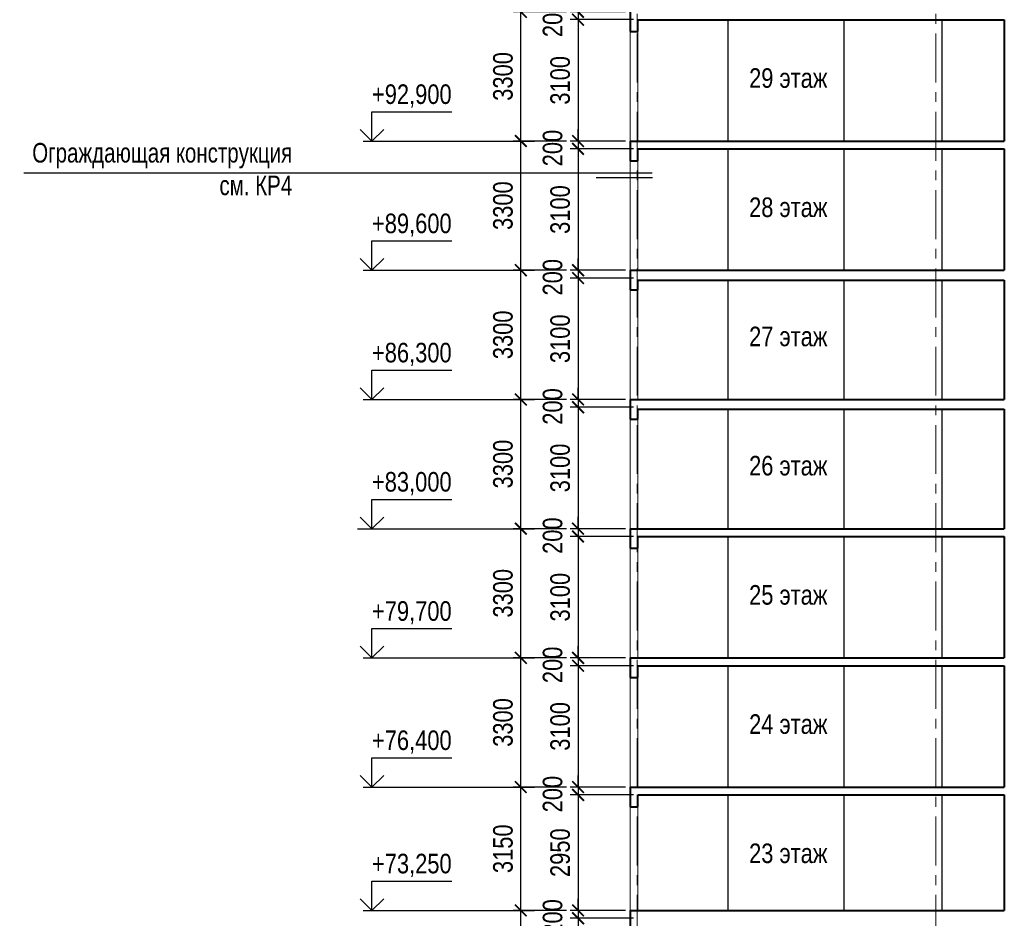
# Model space of a CAD drawing. Header units: millimetres. Extents: x 97781 to 184152, y -32246 to 145954.
# Tile 9 of 13: x 118971 to 144129, y 80404 to 103354. Entities that reach past the tile are written whole.
import ezdxf

# ---------------------------------------------------------------- set-up
doc = ezdxf.new("R2010")
doc.units = ezdxf.units.MM
doc.linetypes.add('CENTER', pattern=[2, 1.25, -0.25, 0.25, -0.25])
for name, color, linetype, lineweight in [('СК-040-С(тены)', 12, 'Continuous', 40), ('СК-050-П(литы перекрытия)', 5, 'Continuous', 40), ('СК-100-О(си)', 7, 'CENTER', 15), ('СК-110-О-РАЗМЕРЫ', 7, 'Continuous', 15), ('СК-400-Т(екст)', 7, 'Continuous', 20)]:
    doc.layers.add(name, color=color, linetype=linetype, lineweight=lineweight)
for name, color, linetype in [('Т-ВЫНОСКИ.АР-061', 7, 'Continuous'), ('текст', 7, 'Continuous'), ('Чертеж и Рисунок', 7, 'Continuous')]:
    doc.layers.add(name, color=color, linetype=linetype)
doc.styles.add('RUSS', font='arial.ttf', dxfattribs={"width": 0.8})
doc.styles.get("Standard").update_dxf_attribs({"font": 'arial.ttf'})
doc.dimstyles.new('100-200', dxfattribs={"dimscale": 0, "dimtxt": 500, "dimasz": 300, "dimexe": 200, "dimexo": 200, "dimgap": 200, "dimtad": 1, "dimdec": 0, "dimzin": 0, "dimdsep": 46, "dimtxsty": 'Standard', "dimblk": 'ARCHTICK', "dimcen": 0.096, "dimdle": 200, "dimclrd": 7, "dimclre": 7, "dimclrt": 256, "dimadec": 0, "dimazin": 0, "dimtfac": 1, "dimtdec": 0, "dimtmove": 2, "dimatfit": 3, "dimldrblk": 'OBLIQUE', "dimfxl": 1, "dimtolj": 1, "dimtzin": 0, "dimarcsym": 0})

# ---------------------------------------------------------------- blocks, each defined once
blk = doc.blocks.new('_ArchTick')
at = {"color": 0, "linetype": 'ByBlock', "const_width": 0.15}
blk.add_lwpolyline([(-0.5, -0.5), (0.5, 0.5)], dxfattribs=at)
blk = doc.blocks.new('*D50')
at = {"layer": 'Defpoints', "color": 0, "transparency": 16777216}
for p in [(131776, 103555), (133139, 103555), (133139, 100255)]:
    blk.add_point(p, dxfattribs=at)
at = {"layer": 'СК-110-О-РАЗМЕРЫ', "color": 7, "lineweight": -2, "transparency": 16777216}
for p, q in [((131776, 100055), (131776, 103755)), ((132939, 103555), (131576, 103555)), ((132939, 100255), (131576, 100255))]:
    blk.add_line(p, q, dxfattribs=at)
at = {"layer": 'СК-110-О-РАЗМЕРЫ', "color": 7, "lineweight": -2, "transparency": 16777216, "xscale": 300, "yscale": 300, "zscale": 300}
for p, rotation in [((131776, 103555), 90), ((131776, 100255), 270)]:
    blk.add_blockref('_ArchTick', p, dxfattribs=dict(at, rotation=rotation))
at = {"layer": 'СК-110-О-РАЗМЕРЫ', "transparency": 16777216, "insert": (131321, 101905), "char_height": 500, "attachment_point": 5, "rotation": 90, "style": 'RUSS'}
blk.add_mtext('\\A1;3300', dxfattribs=at)
blk = doc.blocks.new('_Oblique')
at = {"color": 0, "linetype": 'ByBlock', "lineweight": -2}
blk.add_line((-0.5, -0.5), (0.5, 0.5), dxfattribs=at)
blk = doc.blocks.new('*D141')
at = {"layer": 'Defpoints', "color": 0, "transparency": 16777216}
for p in [(134649, 103555), (133238, 103355), (134853, 103355)]:
    blk.add_point(p, dxfattribs=at)
at = {"layer": 'СК-110-О-РАЗМЕРЫ', "color": 7, "lineweight": -2, "transparency": 16777216}
for p, q in [((133238, 103555), (133238, 103855)), ((134449, 103555), (133038, 103555)), ((133238, 103555), (133238, 103355)), ((134653, 103355), (133038, 103355)), ((133238, 103355), (133238, 103055))]:
    blk.add_line(p, q, dxfattribs=at)
at = {"layer": 'СК-110-О-РАЗМЕРЫ', "color": 7, "lineweight": -2, "transparency": 16777216, "xscale": 300, "yscale": 300, "zscale": 300}
for p, rotation in [((133238, 103555), 270), ((133238, 103355), 90)]:
    blk.add_blockref('_ArchTick', p, dxfattribs=dict(at, rotation=rotation))
at = {"layer": 'СК-110-О-РАЗМЕРЫ', "transparency": 16777216, "insert": (132589, 103376), "char_height": 500, "attachment_point": 5, "rotation": 90, "style": 'RUSS'}
blk.add_mtext('\\A1;200', dxfattribs=at)
blk = doc.blocks.new('*D51')
at = {"layer": 'Defpoints', "color": 0, "transparency": 16777216}
for p in [(134425, 103355), (133238, 100255), (134147, 100255)]:
    blk.add_point(p, dxfattribs=at)
at = {"layer": 'СК-110-О-РАЗМЕРЫ', "color": 7, "lineweight": -2, "transparency": 16777216}
for p, q in [((133238, 103555), (133238, 100055)), ((134225, 103355), (133038, 103355)), ((133947, 100255), (133038, 100255))]:
    blk.add_line(p, q, dxfattribs=at)
at = {"layer": 'СК-110-О-РАЗМЕРЫ', "color": 7, "lineweight": -2, "transparency": 16777216, "xscale": 300, "yscale": 300, "zscale": 300}
for p, rotation in [((133238, 103355), 90), ((133238, 100255), 270)]:
    blk.add_blockref('_ArchTick', p, dxfattribs=dict(at, rotation=rotation))
at = {"layer": 'СК-110-О-РАЗМЕРЫ', "transparency": 16777216, "insert": (132783, 101805), "char_height": 500, "attachment_point": 5, "rotation": 90, "style": 'RUSS'}
blk.add_mtext('\\A1;3100', dxfattribs=at)
blk = doc.blocks.new('*D52')
at = {"layer": 'Defpoints', "color": 0, "transparency": 16777216}
for p in [(131776, 100255), (133139, 100255), (133139, 96955)]:
    blk.add_point(p, dxfattribs=at)
at = {"layer": 'СК-110-О-РАЗМЕРЫ', "color": 7, "lineweight": -2, "transparency": 16777216}
for p, q in [((131776, 96755), (131776, 100455)), ((132939, 100255), (131576, 100255)), ((132939, 96955), (131576, 96955))]:
    blk.add_line(p, q, dxfattribs=at)
at = {"layer": 'СК-110-О-РАЗМЕРЫ', "color": 7, "lineweight": -2, "transparency": 16777216, "xscale": 300, "yscale": 300, "zscale": 300}
for p, rotation in [((131776, 100255), 90), ((131776, 96955), 270)]:
    blk.add_blockref('_ArchTick', p, dxfattribs=dict(at, rotation=rotation))
at = {"layer": 'СК-110-О-РАЗМЕРЫ', "transparency": 16777216, "insert": (131321, 98605), "char_height": 500, "attachment_point": 5, "rotation": 90, "style": 'RUSS'}
blk.add_mtext('\\A1;3300', dxfattribs=at)
blk = doc.blocks.new('*D142')
at = {"layer": 'Defpoints', "color": 0, "transparency": 16777216}
for p in [(134649, 100255), (133238, 100055), (134853, 100055)]:
    blk.add_point(p, dxfattribs=at)
at = {"layer": 'СК-110-О-РАЗМЕРЫ', "color": 7, "lineweight": -2, "transparency": 16777216}
for p, q in [((133238, 100255), (133238, 100555)), ((134449, 100255), (133038, 100255)), ((133238, 100255), (133238, 100055)), ((134653, 100055), (133038, 100055)), ((133238, 100055), (133238, 99755))]:
    blk.add_line(p, q, dxfattribs=at)
at = {"layer": 'СК-110-О-РАЗМЕРЫ', "color": 7, "lineweight": -2, "transparency": 16777216, "xscale": 300, "yscale": 300, "zscale": 300}
for p, rotation in [((133238, 100255), 270), ((133238, 100055), 90)]:
    blk.add_blockref('_ArchTick', p, dxfattribs=dict(at, rotation=rotation))
at = {"layer": 'СК-110-О-РАЗМЕРЫ', "transparency": 16777216, "insert": (132589, 100076), "char_height": 500, "attachment_point": 5, "rotation": 90, "style": 'RUSS'}
blk.add_mtext('\\A1;200', dxfattribs=at)
blk = doc.blocks.new('*D53')
at = {"layer": 'Defpoints', "color": 0, "transparency": 16777216}
for p in [(134425, 100055), (133238, 96955), (134147, 96955)]:
    blk.add_point(p, dxfattribs=at)
at = {"layer": 'СК-110-О-РАЗМЕРЫ', "color": 7, "lineweight": -2, "transparency": 16777216}
for p, q in [((133238, 100255), (133238, 96755)), ((134225, 100055), (133038, 100055)), ((133947, 96955), (133038, 96955))]:
    blk.add_line(p, q, dxfattribs=at)
at = {"layer": 'СК-110-О-РАЗМЕРЫ', "color": 7, "lineweight": -2, "transparency": 16777216, "xscale": 300, "yscale": 300, "zscale": 300}
for p, rotation in [((133238, 100055), 90), ((133238, 96955), 270)]:
    blk.add_blockref('_ArchTick', p, dxfattribs=dict(at, rotation=rotation))
at = {"layer": 'СК-110-О-РАЗМЕРЫ', "transparency": 16777216, "insert": (132783, 98505), "char_height": 500, "attachment_point": 5, "rotation": 90, "style": 'RUSS'}
blk.add_mtext('\\A1;3100', dxfattribs=at)
blk = doc.blocks.new('*D54')
at = {"layer": 'Defpoints', "color": 0, "transparency": 16777216}
for p in [(131776, 96955), (133139, 96955), (133139, 93655)]:
    blk.add_point(p, dxfattribs=at)
at = {"layer": 'СК-110-О-РАЗМЕРЫ', "color": 7, "lineweight": -2, "transparency": 16777216}
for p, q in [((131776, 93455), (131776, 97155)), ((132939, 96955), (131576, 96955)), ((132939, 93655), (131576, 93655))]:
    blk.add_line(p, q, dxfattribs=at)
at = {"layer": 'СК-110-О-РАЗМЕРЫ', "color": 7, "lineweight": -2, "transparency": 16777216, "xscale": 300, "yscale": 300, "zscale": 300}
for p, rotation in [((131776, 96955), 90), ((131776, 93655), 270)]:
    blk.add_blockref('_ArchTick', p, dxfattribs=dict(at, rotation=rotation))
at = {"layer": 'СК-110-О-РАЗМЕРЫ', "transparency": 16777216, "insert": (131321, 95305), "char_height": 500, "attachment_point": 5, "rotation": 90, "style": 'RUSS'}
blk.add_mtext('\\A1;3300', dxfattribs=at)
blk = doc.blocks.new('*D55')
at = {"layer": 'Defpoints', "color": 0, "transparency": 16777216}
for p in [(134649, 96955), (133238, 96755), (134853, 96755)]:
    blk.add_point(p, dxfattribs=at)
at = {"layer": 'СК-110-О-РАЗМЕРЫ', "color": 7, "lineweight": -2, "transparency": 16777216}
for p, q in [((133238, 96955), (133238, 97255)), ((134449, 96955), (133038, 96955)), ((133238, 96955), (133238, 96755)), ((134653, 96755), (133038, 96755)), ((133238, 96755), (133238, 96455))]:
    blk.add_line(p, q, dxfattribs=at)
at = {"layer": 'СК-110-О-РАЗМЕРЫ', "color": 7, "lineweight": -2, "transparency": 16777216, "xscale": 300, "yscale": 300, "zscale": 300}
for p, rotation in [((133238, 96955), 270), ((133238, 96755), 90)]:
    blk.add_blockref('_ArchTick', p, dxfattribs=dict(at, rotation=rotation))
at = {"layer": 'СК-110-О-РАЗМЕРЫ', "transparency": 16777216, "insert": (132589, 96776), "char_height": 500, "attachment_point": 5, "rotation": 90, "style": 'RUSS'}
blk.add_mtext('\\A1;200', dxfattribs=at)
blk = doc.blocks.new('*D56')
at = {"layer": 'Defpoints', "color": 0, "transparency": 16777216}
for p in [(134425, 96755), (133238, 93655), (134147, 93655)]:
    blk.add_point(p, dxfattribs=at)
at = {"layer": 'СК-110-О-РАЗМЕРЫ', "color": 7, "lineweight": -2, "transparency": 16777216}
for p, q in [((133238, 96955), (133238, 93455)), ((134225, 96755), (133038, 96755)), ((133947, 93655), (133038, 93655))]:
    blk.add_line(p, q, dxfattribs=at)
at = {"layer": 'СК-110-О-РАЗМЕРЫ', "color": 7, "lineweight": -2, "transparency": 16777216, "xscale": 300, "yscale": 300, "zscale": 300}
for p, rotation in [((133238, 96755), 90), ((133238, 93655), 270)]:
    blk.add_blockref('_ArchTick', p, dxfattribs=dict(at, rotation=rotation))
at = {"layer": 'СК-110-О-РАЗМЕРЫ', "transparency": 16777216, "insert": (132783, 95205), "char_height": 500, "attachment_point": 5, "rotation": 90, "style": 'RUSS'}
blk.add_mtext('\\A1;3100', dxfattribs=at)
blk = doc.blocks.new('*D57')
at = {"layer": 'Defpoints', "color": 0, "transparency": 16777216}
for p in [(131776, 93655), (133139, 93655), (133139, 90355)]:
    blk.add_point(p, dxfattribs=at)
at = {"layer": 'СК-110-О-РАЗМЕРЫ', "color": 7, "lineweight": -2, "transparency": 16777216}
for p, q in [((131776, 90155), (131776, 93855)), ((132939, 93655), (131576, 93655)), ((132939, 90355), (131576, 90355))]:
    blk.add_line(p, q, dxfattribs=at)
at = {"layer": 'СК-110-О-РАЗМЕРЫ', "color": 7, "lineweight": -2, "transparency": 16777216, "xscale": 300, "yscale": 300, "zscale": 300}
for p, rotation in [((131776, 93655), 90), ((131776, 90355), 270)]:
    blk.add_blockref('_ArchTick', p, dxfattribs=dict(at, rotation=rotation))
at = {"layer": 'СК-110-О-РАЗМЕРЫ', "transparency": 16777216, "insert": (131321, 92005), "char_height": 500, "attachment_point": 5, "rotation": 90, "style": 'RUSS'}
blk.add_mtext('\\A1;3300', dxfattribs=at)
blk = doc.blocks.new('*D58')
at = {"layer": 'Defpoints', "color": 0, "transparency": 16777216}
for p in [(134649, 93655), (133238, 93455), (134853, 93455)]:
    blk.add_point(p, dxfattribs=at)
at = {"layer": 'СК-110-О-РАЗМЕРЫ', "color": 7, "lineweight": -2, "transparency": 16777216}
for p, q in [((133238, 93655), (133238, 93955)), ((134449, 93655), (133038, 93655)), ((133238, 93655), (133238, 93455)), ((134653, 93455), (133038, 93455)), ((133238, 93455), (133238, 93155))]:
    blk.add_line(p, q, dxfattribs=at)
at = {"layer": 'СК-110-О-РАЗМЕРЫ', "color": 7, "lineweight": -2, "transparency": 16777216, "xscale": 300, "yscale": 300, "zscale": 300}
for p, rotation in [((133238, 93655), 270), ((133238, 93455), 90)]:
    blk.add_blockref('_ArchTick', p, dxfattribs=dict(at, rotation=rotation))
at = {"layer": 'СК-110-О-РАЗМЕРЫ', "transparency": 16777216, "insert": (132589, 93476), "char_height": 500, "attachment_point": 5, "rotation": 90, "style": 'RUSS'}
blk.add_mtext('\\A1;200', dxfattribs=at)
blk = doc.blocks.new('*D43')
at = {"layer": 'Defpoints', "color": 0, "transparency": 16777216}
for p in [(134425, 93455), (133238, 90355), (134147, 90355)]:
    blk.add_point(p, dxfattribs=at)
at = {"layer": 'СК-110-О-РАЗМЕРЫ', "color": 7, "lineweight": -2, "transparency": 16777216}
for p, q in [((133238, 93655), (133238, 90155)), ((134225, 93455), (133038, 93455)), ((133947, 90355), (133038, 90355))]:
    blk.add_line(p, q, dxfattribs=at)
at = {"layer": 'СК-110-О-РАЗМЕРЫ', "color": 7, "lineweight": -2, "transparency": 16777216, "xscale": 300, "yscale": 300, "zscale": 300}
for p, rotation in [((133238, 93455), 90), ((133238, 90355), 270)]:
    blk.add_blockref('_ArchTick', p, dxfattribs=dict(at, rotation=rotation))
at = {"layer": 'СК-110-О-РАЗМЕРЫ', "transparency": 16777216, "insert": (132783, 91905), "char_height": 500, "attachment_point": 5, "rotation": 90, "style": 'RUSS'}
blk.add_mtext('\\A1;3100', dxfattribs=at)
blk = doc.blocks.new('*D44')
at = {"layer": 'Defpoints', "color": 0, "transparency": 16777216}
for p in [(131776, 90355), (133139, 90355), (133139, 87055)]:
    blk.add_point(p, dxfattribs=at)
at = {"layer": 'СК-110-О-РАЗМЕРЫ', "color": 7, "lineweight": -2, "transparency": 16777216}
for p, q in [((132939, 90355), (131576, 90355)), ((131776, 86855), (131776, 90555)), ((132939, 87055), (131576, 87055))]:
    blk.add_line(p, q, dxfattribs=at)
at = {"layer": 'СК-110-О-РАЗМЕРЫ', "color": 7, "lineweight": -2, "transparency": 16777216, "xscale": 300, "yscale": 300, "zscale": 300}
for p, rotation in [((131776, 90355), 90), ((131776, 87055), 270)]:
    blk.add_blockref('_ArchTick', p, dxfattribs=dict(at, rotation=rotation))
at = {"layer": 'СК-110-О-РАЗМЕРЫ', "transparency": 16777216, "insert": (131321, 88705), "char_height": 500, "attachment_point": 5, "rotation": 90, "style": 'RUSS'}
blk.add_mtext('\\A1;3300', dxfattribs=at)
blk = doc.blocks.new('*D143')
at = {"layer": 'Defpoints', "color": 0, "transparency": 16777216}
for p in [(134649, 90355), (133238, 90155), (134853, 90155)]:
    blk.add_point(p, dxfattribs=at)
at = {"layer": 'СК-110-О-РАЗМЕРЫ', "color": 7, "lineweight": -2, "transparency": 16777216}
for p, q in [((133238, 90355), (133238, 90655)), ((134449, 90355), (133038, 90355)), ((133238, 90355), (133238, 90155)), ((134653, 90155), (133038, 90155)), ((133238, 90155), (133238, 89855))]:
    blk.add_line(p, q, dxfattribs=at)
at = {"layer": 'СК-110-О-РАЗМЕРЫ', "color": 7, "lineweight": -2, "transparency": 16777216, "xscale": 300, "yscale": 300, "zscale": 300}
for p, rotation in [((133238, 90355), 270), ((133238, 90155), 90)]:
    blk.add_blockref('_ArchTick', p, dxfattribs=dict(at, rotation=rotation))
at = {"layer": 'СК-110-О-РАЗМЕРЫ', "transparency": 16777216, "insert": (132589, 90176), "char_height": 500, "attachment_point": 5, "rotation": 90, "style": 'RUSS'}
blk.add_mtext('\\A1;200', dxfattribs=at)
blk = doc.blocks.new('*D45')
at = {"layer": 'Defpoints', "color": 0, "transparency": 16777216}
for p in [(134425, 90155), (133238, 87055), (134147, 87055)]:
    blk.add_point(p, dxfattribs=at)
at = {"layer": 'СК-110-О-РАЗМЕРЫ', "color": 7, "lineweight": -2, "transparency": 16777216}
for p, q in [((133238, 90355), (133238, 86855)), ((134225, 90155), (133038, 90155)), ((133947, 87055), (133038, 87055))]:
    blk.add_line(p, q, dxfattribs=at)
at = {"layer": 'СК-110-О-РАЗМЕРЫ', "color": 7, "lineweight": -2, "transparency": 16777216, "xscale": 300, "yscale": 300, "zscale": 300}
for p, rotation in [((133238, 90155), 90), ((133238, 87055), 270)]:
    blk.add_blockref('_ArchTick', p, dxfattribs=dict(at, rotation=rotation))
at = {"layer": 'СК-110-О-РАЗМЕРЫ', "transparency": 16777216, "insert": (132783, 88605), "char_height": 500, "attachment_point": 5, "rotation": 90, "style": 'RUSS'}
blk.add_mtext('\\A1;3100', dxfattribs=at)
blk = doc.blocks.new('*D46')
at = {"layer": 'Defpoints', "color": 0, "transparency": 16777216}
for p in [(131776, 87055), (133139, 87055), (133139, 83755)]:
    blk.add_point(p, dxfattribs=at)
at = {"layer": 'СК-110-О-РАЗМЕРЫ', "color": 7, "lineweight": -2, "transparency": 16777216}
for p, q in [((132939, 87055), (131576, 87055)), ((131776, 83555), (131776, 87255)), ((132939, 83755), (131576, 83755))]:
    blk.add_line(p, q, dxfattribs=at)
at = {"layer": 'СК-110-О-РАЗМЕРЫ', "color": 7, "lineweight": -2, "transparency": 16777216, "xscale": 300, "yscale": 300, "zscale": 300}
for p, rotation in [((131776, 87055), 90), ((131776, 83755), 270)]:
    blk.add_blockref('_ArchTick', p, dxfattribs=dict(at, rotation=rotation))
at = {"layer": 'СК-110-О-РАЗМЕРЫ', "transparency": 16777216, "insert": (131321, 85405), "char_height": 500, "attachment_point": 5, "rotation": 90, "style": 'RUSS'}
blk.add_mtext('\\A1;3300', dxfattribs=at)
blk = doc.blocks.new('*D144')
at = {"layer": 'Defpoints', "color": 0, "transparency": 16777216}
for p in [(134649, 87055), (133238, 86855), (134853, 86855)]:
    blk.add_point(p, dxfattribs=at)
at = {"layer": 'СК-110-О-РАЗМЕРЫ', "color": 7, "lineweight": -2, "transparency": 16777216}
for p, q in [((133238, 87055), (133238, 87355)), ((134449, 87055), (133038, 87055)), ((133238, 87055), (133238, 86855)), ((134653, 86855), (133038, 86855)), ((133238, 86855), (133238, 86555))]:
    blk.add_line(p, q, dxfattribs=at)
at = {"layer": 'СК-110-О-РАЗМЕРЫ', "color": 7, "lineweight": -2, "transparency": 16777216, "xscale": 300, "yscale": 300, "zscale": 300}
for p, rotation in [((133238, 87055), 270), ((133238, 86855), 90)]:
    blk.add_blockref('_ArchTick', p, dxfattribs=dict(at, rotation=rotation))
at = {"layer": 'СК-110-О-РАЗМЕРЫ', "transparency": 16777216, "insert": (132589, 86876), "char_height": 500, "attachment_point": 5, "rotation": 90, "style": 'RUSS'}
blk.add_mtext('\\A1;200', dxfattribs=at)
blk = doc.blocks.new('*D47')
at = {"layer": 'Defpoints', "color": 0, "transparency": 16777216}
for p in [(134425, 86855), (133238, 83755), (134147, 83755)]:
    blk.add_point(p, dxfattribs=at)
at = {"layer": 'СК-110-О-РАЗМЕРЫ', "color": 7, "lineweight": -2, "transparency": 16777216}
for p, q in [((133238, 87055), (133238, 83555)), ((134225, 86855), (133038, 86855)), ((133947, 83755), (133038, 83755))]:
    blk.add_line(p, q, dxfattribs=at)
at = {"layer": 'СК-110-О-РАЗМЕРЫ', "color": 7, "lineweight": -2, "transparency": 16777216, "xscale": 300, "yscale": 300, "zscale": 300}
for p, rotation in [((133238, 86855), 90), ((133238, 83755), 270)]:
    blk.add_blockref('_ArchTick', p, dxfattribs=dict(at, rotation=rotation))
at = {"layer": 'СК-110-О-РАЗМЕРЫ', "transparency": 16777216, "insert": (132783, 85305), "char_height": 500, "attachment_point": 5, "rotation": 90, "style": 'RUSS'}
blk.add_mtext('\\A1;3100', dxfattribs=at)
blk = doc.blocks.new('*D48')
at = {"layer": 'Defpoints', "color": 0, "transparency": 16777216}
for p in [(131776, 83755), (133139, 83755), (133139, 80605)]:
    blk.add_point(p, dxfattribs=at)
at = {"layer": 'СК-110-О-РАЗМЕРЫ', "color": 7, "lineweight": -2, "transparency": 16777216}
for p, q in [((131776, 80405), (131776, 83955)), ((132939, 83755), (131576, 83755)), ((132939, 80605), (131576, 80605))]:
    blk.add_line(p, q, dxfattribs=at)
at = {"layer": 'СК-110-О-РАЗМЕРЫ', "color": 7, "lineweight": -2, "transparency": 16777216, "xscale": 300, "yscale": 300, "zscale": 300}
for p, rotation in [((131776, 83755), 90), ((131776, 80605), 270)]:
    blk.add_blockref('_ArchTick', p, dxfattribs=dict(at, rotation=rotation))
at = {"layer": 'СК-110-О-РАЗМЕРЫ', "transparency": 16777216, "insert": (131321, 82180), "char_height": 500, "attachment_point": 5, "rotation": 90, "style": 'RUSS'}
blk.add_mtext('\\A1;3150', dxfattribs=at)
blk = doc.blocks.new('*D145')
at = {"layer": 'Defpoints', "color": 0, "transparency": 16777216}
for p in [(133238, 83555), (134649, 83755), (134853, 83555)]:
    blk.add_point(p, dxfattribs=at)
at = {"layer": 'СК-110-О-РАЗМЕРЫ', "color": 7, "lineweight": -2, "transparency": 16777216}
for p, q in [((133238, 83755), (133238, 84055)), ((134449, 83755), (133038, 83755)), ((134653, 83555), (133038, 83555)), ((133238, 83755), (133238, 83555)), ((133238, 83555), (133238, 83255))]:
    blk.add_line(p, q, dxfattribs=at)
at = {"layer": 'СК-110-О-РАЗМЕРЫ', "color": 7, "lineweight": -2, "transparency": 16777216, "xscale": 300, "yscale": 300, "zscale": 300}
for p, rotation in [((133238, 83755), 270), ((133238, 83555), 90)]:
    blk.add_blockref('_ArchTick', p, dxfattribs=dict(at, rotation=rotation))
at = {"layer": 'СК-110-О-РАЗМЕРЫ', "transparency": 16777216, "insert": (132589, 83576), "char_height": 500, "attachment_point": 5, "rotation": 90, "style": 'RUSS'}
blk.add_mtext('\\A1;200', dxfattribs=at)
blk = doc.blocks.new('*D49')
at = {"layer": 'Defpoints', "color": 0, "transparency": 16777216}
for p in [(134425, 83555), (133238, 80605), (134147, 80605)]:
    blk.add_point(p, dxfattribs=at)
at = {"layer": 'СК-110-О-РАЗМЕРЫ', "color": 7, "lineweight": -2, "transparency": 16777216}
for p, q in [((134225, 83555), (133038, 83555)), ((133238, 83755), (133238, 80405)), ((133947, 80605), (133038, 80605))]:
    blk.add_line(p, q, dxfattribs=at)
at = {"layer": 'СК-110-О-РАЗМЕРЫ', "color": 7, "lineweight": -2, "transparency": 16777216, "xscale": 300, "yscale": 300, "zscale": 300}
for p, rotation in [((133238, 83555), 90), ((133238, 80605), 270)]:
    blk.add_blockref('_ArchTick', p, dxfattribs=dict(at, rotation=rotation))
at = {"layer": 'СК-110-О-РАЗМЕРЫ', "transparency": 16777216, "insert": (132783, 82080), "char_height": 500, "attachment_point": 5, "rotation": 90, "style": 'RUSS'}
blk.add_mtext('\\A1;2950', dxfattribs=at)
blk = doc.blocks.new('*D85')
at = {"layer": 'Defpoints', "color": 0, "transparency": 16777216}
for p in [(131776, 80605), (133139, 80605), (133139, 77455)]:
    blk.add_point(p, dxfattribs=at)
at = {"layer": 'СК-110-О-РАЗМЕРЫ', "color": 7, "lineweight": -2, "transparency": 16777216}
for p, q in [((131776, 77255), (131776, 80805)), ((132939, 80605), (131576, 80605)), ((132939, 77455), (131576, 77455))]:
    blk.add_line(p, q, dxfattribs=at)
at = {"layer": 'СК-110-О-РАЗМЕРЫ', "color": 7, "lineweight": -2, "transparency": 16777216, "xscale": 300, "yscale": 300, "zscale": 300}
for p, rotation in [((131776, 80605), 90), ((131776, 77455), 270)]:
    blk.add_blockref('_ArchTick', p, dxfattribs=dict(at, rotation=rotation))
at = {"layer": 'СК-110-О-РАЗМЕРЫ', "transparency": 16777216, "insert": (131321, 79030), "char_height": 500, "attachment_point": 5, "rotation": 90, "style": 'RUSS'}
blk.add_mtext('\\A1;3150', dxfattribs=at)
blk = doc.blocks.new('*D146')
at = {"layer": 'Defpoints', "color": 0, "transparency": 16777216}
for p in [(134649, 80605), (133238, 80405), (134853, 80405)]:
    blk.add_point(p, dxfattribs=at)
at = {"layer": 'СК-110-О-РАЗМЕРЫ', "color": 7, "lineweight": -2, "transparency": 16777216}
for p, q in [((133238, 80605), (133238, 80905)), ((134449, 80605), (133038, 80605)), ((133238, 80605), (133238, 80405)), ((134653, 80405), (133038, 80405)), ((133238, 80405), (133238, 80105))]:
    blk.add_line(p, q, dxfattribs=at)
at = {"layer": 'СК-110-О-РАЗМЕРЫ', "color": 7, "lineweight": -2, "transparency": 16777216, "xscale": 300, "yscale": 300, "zscale": 300}
for p, rotation in [((133238, 80605), 270), ((133238, 80405), 90)]:
    blk.add_blockref('_ArchTick', p, dxfattribs=dict(at, rotation=rotation))
at = {"layer": 'СК-110-О-РАЗМЕРЫ', "transparency": 16777216, "insert": (132589, 80426), "char_height": 500, "attachment_point": 5, "rotation": 90, "style": 'RUSS'}
blk.add_mtext('\\A1;200', dxfattribs=at)
blk = doc.blocks.new('*D86')
at = {"layer": 'Defpoints', "color": 0, "transparency": 16777216}
for p in [(134425, 80405), (133238, 77455), (134147, 77455)]:
    blk.add_point(p, dxfattribs=at)
at = {"layer": 'СК-110-О-РАЗМЕРЫ', "color": 7, "lineweight": -2, "transparency": 16777216}
for p, q in [((133238, 80605), (133238, 77255)), ((134225, 80405), (133038, 80405)), ((133947, 77455), (133038, 77455))]:
    blk.add_line(p, q, dxfattribs=at)
at = {"layer": 'СК-110-О-РАЗМЕРЫ', "color": 7, "lineweight": -2, "transparency": 16777216, "xscale": 300, "yscale": 300, "zscale": 300}
for p, rotation in [((133238, 80405), 90), ((133238, 77455), 270)]:
    blk.add_blockref('_ArchTick', p, dxfattribs=dict(at, rotation=rotation))
at = {"layer": 'СК-110-О-РАЗМЕРЫ', "transparency": 16777216, "insert": (132783, 78930), "char_height": 500, "attachment_point": 5, "rotation": 90, "style": 'RUSS'}
blk.add_mtext('\\A1;2950', dxfattribs=at)

msp = doc.modelspace()

# ---------------------------------------------------------------- linework, layer by layer
at = {"layer": 'СК-040-С(тены)', "lineweight": 30}
for p, q in [((137069.2, 103353.3), (137069.2, 100253.3)), ((140029.5, 103353.3), (140029.5, 100253.3)), ((142529.5, 103353.3), (142529.5, 100253.3)), ((137069.2, 100053.3), (137069.2, 96953.3)), ((140029.5, 100053.3), (140029.5, 96953.3)), ((142529.5, 100053.3), (142529.5, 96953.3)), ((137069.2, 96703.3), (137069.2, 93653.3)), ((140029.5, 96703.3), (140029.5, 93653.3)), ((142529.5, 96703.3), (142529.5, 93653.3)), ((137069.2, 93403.3), (137069.2, 90353.3)), ((140029.5, 93403.3), (140029.5, 90353.3)), ((142529.5, 93403.3), (142529.5, 90353.3)), ((137069.2, 90153.3), (137069.2, 87053.3)), ((140029.5, 90153.3), (140029.5, 87053.3)), ((142529.5, 90153.3), (142529.5, 87053.3)), ((137069.2, 86853.3), (137069.2, 83753.3)), ((140029.5, 86853.3), (140029.5, 83753.3)), ((142529.5, 86853.3), (142529.5, 83753.3)), ((137069.2, 83553.3), (137069.2, 80603.3)), ((140029.5, 83553.3), (140029.5, 80603.3)), ((142529.5, 83553.3), (142529.5, 80603.3))]:
    msp.add_line(p, q, dxfattribs=at)
at = {"layer": 'СК-040-С(тены)'}
for p, q in [((144129.4, 103353.3), (144129.4, 100253.3)), ((144129.4, 100053.3), (144129.4, 96953.3)), ((144129.4, 96703.3), (144129.4, 93653.3)), ((144129.4, 93403.3), (144129.4, 90353.3)), ((144129.4, 90153.3), (144129.4, 87053.3)), ((144129.4, 86853.3), (144129.4, 83753.3)), ((144129.4, 83553.3), (144129.4, 80603.3))]:
    msp.add_line(p, q, dxfattribs=at)
at = {"layer": 'СК-050-П(литы перекрытия)', "color": 5}
for p, q in [((134569.2, 103553.3), (134569.2, 103053.3)), ((134769, 103053.3), (134769, 103353.3)), ((134769, 103353.3), (144129.4, 103353.3)), ((134569.2, 103053.3), (134769, 103053.3)), ((134569.2, 100253.3), (144129.4, 100253.3)), ((134569.2, 100253.3), (134569.2, 99753.3)), ((134769, 99753.3), (134769, 100053.3)), ((134769, 100053.3), (144129.4, 100053.3)), ((134569.2, 99753.3), (134769, 99753.3)), ((134569.2, 99753.3), (134773, 99753.3)), ((134569.2, 96953.3), (144129.4, 96953.3)), ((134569.2, 96953.3), (134569.2, 96453.3)), ((134769, 96453.3), (134769, 96703.3)), ((134769, 96703.3), (144129.4, 96703.3)), ((134569.2, 96453.3), (134769, 96453.3)), ((134569.2, 93653.3), (144129.4, 93653.3)), ((134569.2, 93653.3), (134569.2, 93153.3)), ((134769, 93153.3), (134769, 93403.3)), ((134769, 93403.3), (144129.4, 93403.3)), ((134569.2, 93153.3), (134769, 93153.3)), ((134569.2, 90353.3), (144129.4, 90353.3)), ((134569.2, 90353.3), (134569.2, 89853.3)), ((134769, 89853.3), (134769, 90153.3)), ((134769, 90153.3), (144129.4, 90153.3)), ((134569.2, 89853.3), (134769, 89853.3)), ((134569.2, 87053.3), (144129.4, 87053.3)), ((134569.2, 87053.3), (134569.2, 86553.3)), ((134769, 86553.3), (134769, 86853.3)), ((134769, 86853.3), (144129.4, 86853.3)), ((134569.2, 86553.3), (134769, 86553.3)), ((134569.2, 83753.3), (144129.4, 83753.3)), ((134569.2, 83753.3), (134569.2, 83253.3)), ((134769, 83253.3), (134769, 83553.3)), ((134769, 83553.3), (144129.4, 83553.3)), ((134569.2, 83253.3), (134769, 83253.3)), ((134569.2, 80603.3), (144129.4, 80603.3)), ((134569.2, 80603.3), (134569.2, 80103.3))]:
    msp.add_line(p, q, dxfattribs=at)
at = {"layer": 'СК-050-П(литы перекрытия)', "lineweight": 20}
for p, q in [((134569.2, 103083.3), (134569.2, 100253.3)), ((134769, 103083.3), (134769, 100253.3)), ((134569.2, 99783.3), (134569.2, 96953.3)), ((134769, 99783.3), (134769, 96953.3)), ((134569.2, 96483.3), (134569.2, 93653.3)), ((134769, 96483.3), (134769, 93653.3)), ((134569.2, 93183.3), (134569.2, 90353.3)), ((134769, 93183.3), (134769, 90353.3)), ((134569.2, 89883.3), (134569.2, 87053.3)), ((134769, 89883.3), (134769, 87053.3)), ((134569.2, 86583.3), (134569.2, 83753.3)), ((134769, 86583.3), (134769, 83753.3)), ((134569.2, 83433.3), (134569.2, 80603.3)), ((134769, 83483.3), (134769, 80603.3))]:
    msp.add_line(p, q, dxfattribs=at)
at = {"layer": 'СК-100-О(си)', "color": 2, "linetype": 'CENTER', "ltscale": 1000}
for p, q in [((134749.2, 129002.2), (134749.2, -7360.1)), ((142379.5, 129002.2), (142379.5, -7360.1))]:
    msp.add_line(p, q, dxfattribs=at)
at = {"layer": 'Т-ВЫНОСКИ.АР-061', "color": 7, "linetype": 'Continuous', "lineweight": 30}
msp.add_line((133698.7, 99324.5), (135140, 99324.5), dxfattribs=at)
at = {"layer": 'текст'}
for p, q in [((127973.1, 100253.2), (127973.1, 101003.2)), ((127973.1, 101003.2), (130017.1, 101003.2)), ((127673.1, 100553.2), (127973.1, 100253.2)), ((127973.1, 100253.2), (128273.1, 100553.2)), ((127748.1, 100253.2), (128198.1, 100253.2)), ((128198.1, 100253.2), (132127.8, 100253.2)), ((127973.1, 96953.3), (127973.1, 97703.2)), ((127973.1, 97703.2), (130017.1, 97703.2)), ((127673.1, 97253.2), (127973.1, 96953.3)), ((127973.1, 96953.3), (128273.1, 97253.2)), ((127748.1, 96953.3), (128198.1, 96953.3)), ((128198.1, 96953.2), (132127.8, 96953.2)), ((127973.1, 93653.3), (127973.1, 94403.3)), ((127973.1, 94403.3), (130017.1, 94403.3)), ((127673.1, 93953.2), (127973.1, 93653.3)), ((127973.1, 93653.3), (128273.1, 93953.2)), ((127748.1, 93653.3), (128198.1, 93653.3)), ((128198.1, 93653.2), (132127.8, 93653.2)), ((127973.1, 90346.7), (127973.1, 91096.7)), ((127973.1, 91096.7), (130017.1, 91096.7)), ((127673.1, 90646.7), (127973.1, 90346.7)), ((127973.1, 90346.7), (128273.1, 90646.7)), ((127599.7, 90353.2), (132127.8, 90353.2)), ((127973.1, 87053.3), (127973.1, 87803.3)), ((127973.1, 87803.3), (130017.1, 87803.3)), ((127673.1, 87353.3), (127973.1, 87053.3)), ((127973.1, 87053.3), (128273.1, 87353.3)), ((127748.1, 87053.3), (128198.1, 87053.3)), ((128198.1, 87053.2), (132127.8, 87053.2)), ((127973.1, 83753.3), (127973.1, 84503.3)), ((127973.1, 84503.3), (130017.1, 84503.3)), ((127673.1, 84053.3), (127973.1, 83753.3)), ((127973.1, 83753.3), (128273.1, 84053.3)), ((127748.1, 83753.3), (128198.1, 83753.3)), ((128198.1, 83753.2), (132127.8, 83753.2)), ((127973.1, 80603.3), (127973.1, 81353.3)), ((127973.1, 81353.3), (130017.1, 81353.3)), ((127673.1, 80903.3), (127973.1, 80603.3)), ((127973.1, 80603.3), (128273.1, 80903.3)), ((127748.1, 80603.3), (128198.1, 80603.3)), ((128198.1, 80603.2), (132127.8, 80603.2))]:
    msp.add_line(p, q, dxfattribs=at)
at = {"layer": 'Чертеж и Рисунок', "linetype": 'Continuous'}
msp.add_line((119076.8, 99438.8), (135127.8, 99438.8), dxfattribs=at)

# ---------------------------------------------------------------- texts
at = {"layer": 'СК-400-Т(екст)', "color": 6, "style": 'RUSS', "width": 0.8}
for s, p in [('+92,900', (127973.1, 101201.9)), ('+89,600', (127973.1, 97901.9)), ('+86,300', (127973.1, 94601.9)), ('+83,000', (127973.1, 91301.9)), ('+79,700', (127973.1, 88001.9)), ('+76,400', (127973.1, 84701.9)), ('+73,250', (127973.1, 81551.9))]:
    msp.add_text(s, height=500, dxfattribs=at).set_placement(p)
at = {"layer": 'СК-400-Т(екст)', "color": 7, "char_height": 500, "style": 'RUSS'}
for s, insert, width, attachment_point in [('29 этаж', (137608.7, 102114.3), 2115.003, 1), ('{\\W0.75;Ограждающая конструкция\\Pсм. КР4}', (125934.3, 100206), 8589.498, 3), ('28 этаж', (137608.7, 98814.3), 2115.003, 1), ('27 этаж', (137608.7, 95514.3), 2115.003, 1), ('26 этаж', (137608.7, 92214.3), 2115.003, 1), ('25 этаж', (137608.7, 88914.3), 2115.003, 1), ('24 этаж', (137608.7, 85614.3), 2115.003, 1), ('23 этаж', (137608.7, 82314.3), 2115.003, 1)]:
    msp.add_mtext(s, dxfattribs=dict(at, insert=insert, width=width, attachment_point=attachment_point))

# ---------------------------------------------------------------- dimensions: what is measured, and where the dimension line sits
at = {"layer": 'СК-110-О-РАЗМЕРЫ'}
for base, p1, p2, picture, middle in [((133238.4, 103354.5), (134648.8, 103554.5), (134852.6, 103354.5), '*D141', (132589.1, 103375.9)), ((133238.4, 100054.5), (134648.8, 100254.5), (134852.6, 100054.5), '*D142', (132589.1, 100075.9)), ((133238.4, 96754.5), (134648.8, 96954.5), (134852.6, 96754.5), '*D55', (132589.1, 96775.9)), ((133238.4, 93454.5), (134648.8, 93654.5), (134852.6, 93454.5), '*D58', (132589.1, 93475.9)), ((133238.4, 90154.5), (134648.8, 90354.5), (134852.6, 90154.5), '*D143', (132589.1, 90175.9)), ((133238.4, 86854.5), (134648.8, 87054.5), (134852.6, 86854.5), '*D144', (132589.1, 86875.9)), ((133238.4, 83554.5), (134648.8, 83754.5), (134852.6, 83554.5), '*D145', (132589.1, 83575.9)), ((133238.4, 80404.5), (134648.8, 80604.5), (134852.6, 80404.5), '*D146', (132589.1, 80425.9))]:
    dim = msp.add_linear_dim(base=base, p1=p1, p2=p2, angle=90, dimstyle='100-200', override={"dimscale": 1, "dimtxsty": 'RUSS'}, dxfattribs=at)
    dim.commit()
    dim.dimension.update_dxf_attribs({"geometry": picture, "text_midpoint": middle, "dimtype": 160})
for base, p1, p2, picture, middle in [((131776.4, 103554.5), (133139.1, 100254.5), (133139.1, 103554.5), '*D50', (131321, 101904.5)), ((133238.4, 100254.5), (134424.7, 103354.5), (134147, 100254.5), '*D51', (132782.9, 101804.5)), ((131776.4, 100254.5), (133139.1, 96954.5), (133139.1, 100254.5), '*D52', (131321, 98604.5)), ((133238.4, 96954.5), (134424.7, 100054.5), (134147, 96954.5), '*D53', (132782.9, 98504.5)), ((131776.4, 96954.5), (133139.1, 93654.5), (133139.1, 96954.5), '*D54', (131321, 95304.5)), ((133238.4, 93654.5), (134424.7, 96754.5), (134147, 93654.5), '*D56', (132782.9, 95204.5)), ((131776.4, 93654.5), (133139.1, 90354.5), (133139.1, 93654.5), '*D57', (131321, 92004.5)), ((133238.4, 90354.5), (134424.7, 93454.5), (134147, 90354.5), '*D43', (132782.9, 91904.5)), ((131776.4, 90354.5), (133139.1, 87054.5), (133139.1, 90354.5), '*D44', (131321, 88704.5)), ((133238.4, 87054.5), (134424.7, 90154.5), (134147, 87054.5), '*D45', (132782.9, 88604.5)), ((131776.4, 87054.5), (133139.1, 83754.5), (133139.1, 87054.5), '*D46', (131321, 85404.5)), ((133238.4, 83754.5), (134424.7, 86854.5), (134147, 83754.5), '*D47', (132782.9, 85304.5)), ((131776.4, 83754.5), (133139.1, 80604.5), (133139.1, 83754.5), '*D48', (131321, 82179.5)), ((133238.4, 80604.5), (134424.7, 83554.5), (134147, 80604.5), '*D49', (132783.1, 82079.5)), ((131776.4, 80604.5), (133139.1, 77454.5), (133139.1, 80604.5), '*D85', (131321, 79029.5)), ((133238.4, 77454.5), (134424.7, 80404.5), (134147, 77454.5), '*D86', (132783.1, 78929.5))]:
    dim = msp.add_linear_dim(base=base, p1=p1, p2=p2, angle=90, dimstyle='100-200', override={"dimscale": 1, "dimtxsty": 'RUSS'}, dxfattribs=at)
    dim.commit()
    dim.dimension.update_dxf_attribs({"geometry": picture, "text_midpoint": middle})

doc.saveas('drawing.dxf')
